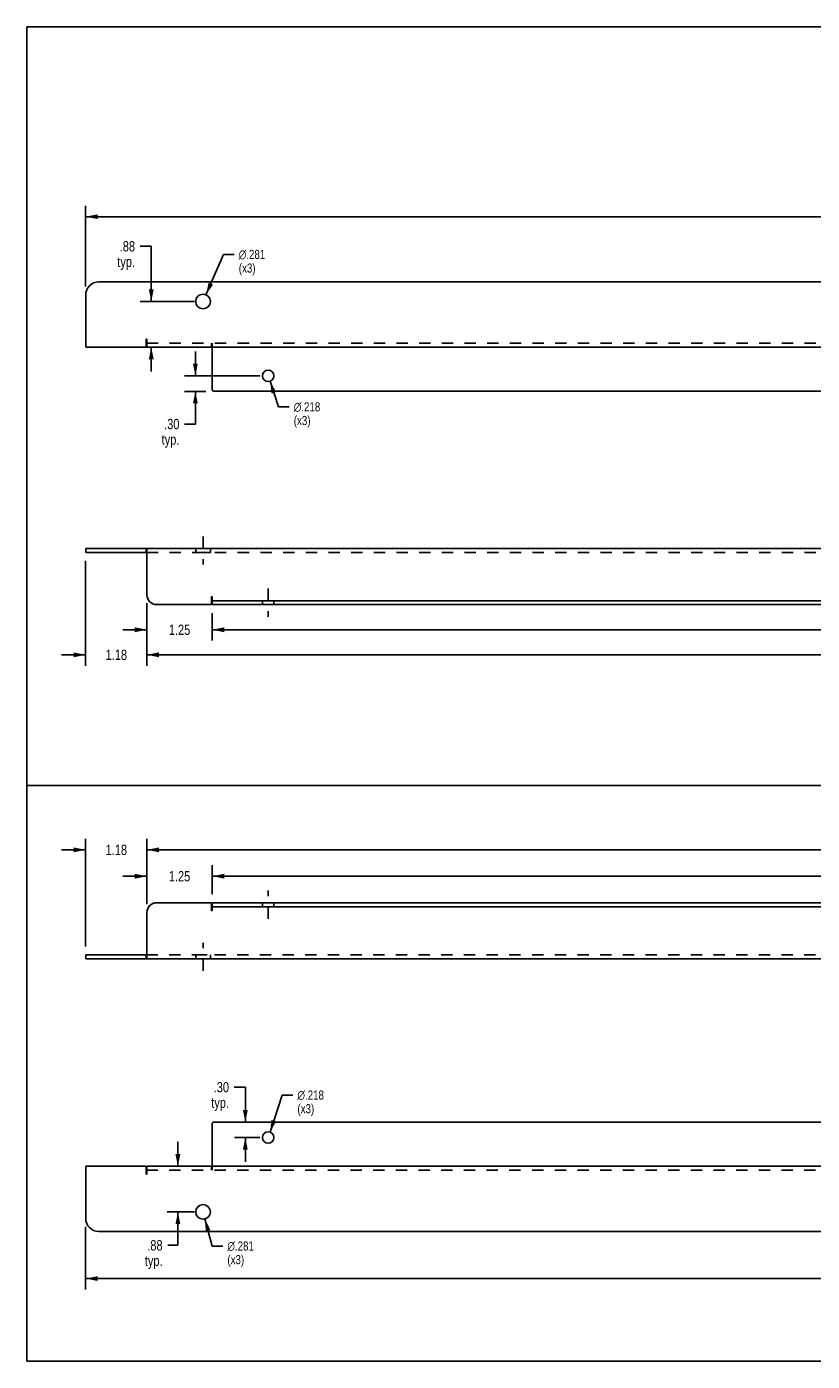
# Model space of a CAD drawing. Header units: inches. Extents: x 0 to 39.5, y 0 to 25.6.
# Tile 1 of 2: x 0 to 15.1, y 0 to 25.6. Entities that reach past the tile are written whole.
import ezdxf

# ---------------------------------------------------------------- set-up
doc = ezdxf.new("R2010")
doc.units = ezdxf.units.IN
doc.header["$LTSCALE"] = 2.174419
doc.header["$MEASUREMENT"] = 0
doc.linetypes.add('DASHED', pattern=[0.2, 0.1, -0.1])
doc.linetypes.add('HIDDEN', pattern=[0.2, 0.1, -0.1])
doc.layers.get('0').update_dxf_attribs({"linetype": 'CONTINUOUS'})
for name, color, linetype in [('02___PRT_ALL_AXES', 7, 'CONTINUOUS'), ('DEFAULT_2', 8, 'HIDDEN'), ('DIMENSIONS', 7, 'CONTINUOUS'), ('WIDTH_30_OR_LESS', 7, 'CONTINUOUS')]:
    doc.layers.add(name, color=color, linetype=linetype)
doc.styles.get("Standard").update_dxf_attribs({"font": 'txt', "width": 0.8})
doc.styles.add('TEXTSTYLE_1', font='gdt', dxfattribs={"width": 0.8})
doc.dimstyles.new('DIMSTYLE_1', dxfattribs={"dimtxt": 0.197674, "dimasz": 0.232558, "dimexe": 0.09, "dimexo": 0.07, "dimgap": 0.0425, "dimtad": 0, "dimtih": 1, "dimtoh": 1, "dimzin": 4, "dimdsep": 46, "dimtxsty": 'Standard', "dimblk": '_FILLED', "dimblk1": '_FILLED', "dimblk2": '_FILLED', "dimcen": 0.09, "dimadec": 0, "dimazin": 0, "dimtfac": 1, "dimtofl": 0, "dimtmove": 0, "dimatfit": 3, "dimldrblk": '_FILLED', "dimfxl": 0, "dimtolj": 1, "dimtzin": 4, "dimarcsym": 0})
doc.dimstyles.new('DIMSTYLE_3', dxfattribs={"dimtxt": 0.174419, "dimasz": 0.232558, "dimexe": 0.09, "dimexo": 0.07, "dimgap": 0.09, "dimtad": 0, "dimtih": 1, "dimtoh": 1, "dimdec": 3, "dimzin": 4, "dimdsep": 46, "dimtxsty": 'Standard', "dimblk": '_FILLED', "dimblk1": '_FILLED', "dimblk2": '_FILLED', "dimcen": 0.09, "dimadec": 0, "dimazin": 0, "dimtfac": 1, "dimtdec": 3, "dimtofl": 0, "dimtmove": 0, "dimatfit": 3, "dimldrblk": '_FILLED', "dimfxl": 0, "dimtolj": 1, "dimtzin": 4, "dimarcsym": 0})

# ---------------------------------------------------------------- blocks, each defined once
blk = doc.blocks.new('_FILLED')
at = {"color": 0, "linetype": 'ByBlock'}
blk.add_solid([(0, 0), (-1, 0.2), (-1, -0.2)], dxfattribs=at)
blk = doc.blocks.new('*D1')
at = {"layer": 'DIMENSIONS', "color": 2, "linetype": 'Continuous'}
for p, q in [((1.131, 20.602), (1.131, 22.148)), ((34.131, 20.602), (34.131, 22.148)), ((1.131, 21.939), (17.137, 21.939)), ((34.131, 21.939), (18.126, 21.939))]:
    blk.add_line(p, q, dxfattribs=at)
at = {"layer": 'DIMENSIONS', "color": 2, "linetype": 'Continuous', "xscale": 0.2325581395, "yscale": 0.2325581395, "zscale": 0.2325581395, "rotation": 180}
blk.add_blockref('_FILLED', (1.131, 21.939), dxfattribs=at)
at = {"layer": 'DIMENSIONS', "color": 2, "linetype": 'Continuous', "xscale": 0.2325581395, "yscale": 0.2325581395, "zscale": 0.2325581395}
blk.add_blockref('_FILLED', (34.131, 21.939), dxfattribs=at)
at = {"layer": 'DIMENSIONS', "color": 2, "linetype": 'Continuous', "insert": (17.631, 22.038), "char_height": 0.1977, "width": 0.7907, "attachment_point": 2, "line_spacing_factor": 0.9}
blk.add_mtext('33.00', dxfattribs=at)
blk = doc.blocks.new('*D7')
at = {"layer": 'DIMENSIONS', "color": 2, "linetype": 'Continuous'}
for p, q in [((2.306, 14.529), (2.306, 13.333)), ((32.956, 14.529), (32.956, 13.333)), ((2.306, 13.542), (17.137, 13.542)), ((32.956, 13.542), (18.126, 13.542))]:
    blk.add_line(p, q, dxfattribs=at)
at = {"layer": 'DIMENSIONS', "color": 2, "linetype": 'Continuous', "xscale": 0.2325581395, "yscale": 0.2325581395, "zscale": 0.2325581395, "rotation": 180}
blk.add_blockref('_FILLED', (2.306, 13.542), dxfattribs=at)
at = {"layer": 'DIMENSIONS', "color": 2, "linetype": 'Continuous', "xscale": 0.2325581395, "yscale": 0.2325581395, "zscale": 0.2325581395}
blk.add_blockref('_FILLED', (32.956, 13.542), dxfattribs=at)
at = {"layer": 'DIMENSIONS', "color": 2, "linetype": 'Continuous', "insert": (17.631, 13.641), "char_height": 0.1977, "width": 0.7907, "attachment_point": 2, "line_spacing_factor": 0.9}
blk.add_mtext('30.65', dxfattribs=at)
blk = doc.blocks.new('*D11')
at = {"layer": 'DIMENSIONS', "color": 2, "linetype": 'Continuous'}
for p, q in [((1.131, 15.341), (1.131, 13.333)), ((2.306, 14.529), (2.306, 13.333)), ((1.131, 13.542), (0.666, 13.542)), ((2.306, 13.542), (2.771, 13.542))]:
    blk.add_line(p, q, dxfattribs=at)
at = {"layer": 'DIMENSIONS', "color": 2, "linetype": 'Continuous', "xscale": 0.2325581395, "yscale": 0.2325581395, "zscale": 0.2325581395}
blk.add_blockref('_FILLED', (1.131, 13.542), dxfattribs=at)
at = {"layer": 'DIMENSIONS', "color": 2, "linetype": 'Continuous', "xscale": 0.2325581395, "yscale": 0.2325581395, "zscale": 0.2325581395, "rotation": 180}
blk.add_blockref('_FILLED', (2.306, 13.542), dxfattribs=at)
at = {"layer": 'DIMENSIONS', "color": 2, "linetype": 'Continuous', "insert": (1.719, 13.641), "char_height": 0.1977, "width": 0.63256, "attachment_point": 2, "line_spacing_factor": 0.9}
blk.add_mtext('1.18', dxfattribs=at)
blk = doc.blocks.new('*D12')
at = {"layer": 'DIMENSIONS', "color": 2, "linetype": 'Continuous'}
for p, q in [((2.306, 14.529), (2.306, 13.813)), ((3.556, 14.341), (3.556, 13.813)), ((2.306, 14.022), (1.841, 14.022)), ((3.556, 14.022), (4.021, 14.022))]:
    blk.add_line(p, q, dxfattribs=at)
at = {"layer": 'DIMENSIONS', "color": 2, "linetype": 'Continuous', "xscale": 0.2325581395, "yscale": 0.2325581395, "zscale": 0.2325581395}
blk.add_blockref('_FILLED', (2.306, 14.022), dxfattribs=at)
at = {"layer": 'DIMENSIONS', "color": 2, "linetype": 'Continuous', "xscale": 0.2325581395, "yscale": 0.2325581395, "zscale": 0.2325581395, "rotation": 180}
blk.add_blockref('_FILLED', (3.556, 14.022), dxfattribs=at)
at = {"layer": 'DIMENSIONS', "color": 2, "linetype": 'Continuous', "insert": (2.931, 14.121), "char_height": 0.1977, "width": 0.63256, "attachment_point": 2, "line_spacing_factor": 0.9}
blk.add_mtext('1.25', dxfattribs=at)
blk = doc.blocks.new('*D14')
at = {"layer": 'DIMENSIONS', "color": 2, "linetype": 'Continuous'}
for p, q in [((3.556, 14.341), (3.556, 13.813)), ((31.706, 14.341), (31.706, 13.813)), ((3.556, 14.022), (17.137, 14.022)), ((31.706, 14.022), (18.126, 14.022))]:
    blk.add_line(p, q, dxfattribs=at)
at = {"layer": 'DIMENSIONS', "color": 2, "linetype": 'Continuous', "xscale": 0.2325581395, "yscale": 0.2325581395, "zscale": 0.2325581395, "rotation": 180}
blk.add_blockref('_FILLED', (3.556, 14.022), dxfattribs=at)
at = {"layer": 'DIMENSIONS', "color": 2, "linetype": 'Continuous', "xscale": 0.2325581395, "yscale": 0.2325581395, "zscale": 0.2325581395}
blk.add_blockref('_FILLED', (31.706, 14.022), dxfattribs=at)
at = {"layer": 'DIMENSIONS', "color": 2, "linetype": 'Continuous', "insert": (17.631, 14.121), "char_height": 0.1977, "width": 0.7907, "attachment_point": 2, "line_spacing_factor": 0.9}
blk.add_mtext('28.15', dxfattribs=at)
blk = doc.blocks.new('*D15')
at = {"layer": 'DIMENSIONS', "color": 2, "linetype": 'Continuous'}
for p, q in [((3.438, 20.443), (3.776, 21.217)), ((3.776, 21.217), (3.98, 21.217))]:
    blk.add_line(p, q, dxfattribs=at)
at = {"layer": 'DIMENSIONS', "color": 2, "linetype": 'Continuous', "xscale": 0.2325581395, "yscale": 0.2325581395, "zscale": 0.2325581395, "rotation": 246.3679816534}
blk.add_blockref('_FILLED', (3.438, 20.443), dxfattribs=at)
at = {"layer": 'DIMENSIONS', "color": 2, "linetype": 'Continuous', "insert": (4.067, 21.304), "char_height": 0.17442, "width": 0.7907, "attachment_point": 1, "line_spacing_factor": 0.9, "style": 'TEXTSTYLE_1'}
blk.add_mtext('{\\Fgdt;n}\\Ftxt;.281\\P(x3)', dxfattribs=at)
blk = doc.blocks.new('*D16')
at = {"layer": 'WIDTH_30_OR_LESS', "color": 2, "linetype": 'Continuous'}
for p, q in [((4.666, 18.786), (4.832, 18.295)), ((4.832, 18.295), (5.035, 18.295))]:
    blk.add_line(p, q, dxfattribs=at)
at = {"layer": 'WIDTH_30_OR_LESS', "color": 2, "linetype": 'Continuous', "xscale": 0.2325581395, "yscale": 0.2325581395, "zscale": 0.2325581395, "rotation": 108.6100559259}
blk.add_blockref('_FILLED', (4.666, 18.786), dxfattribs=at)
at = {"layer": 'WIDTH_30_OR_LESS', "color": 2, "linetype": 'Continuous', "insert": (5.122, 18.382), "char_height": 0.17442, "width": 0.7907, "attachment_point": 1, "line_spacing_factor": 0.9, "style": 'TEXTSTYLE_1'}
blk.add_mtext('{\\Fgdt;n}\\Ftxt;.218\\P(x3)', dxfattribs=at)
blk = doc.blocks.new('*D17')
at = {"layer": 'DIMENSIONS', "color": 2, "linetype": 'Continuous'}
for p, q in [((2.389, 21.372), (2.177, 21.372)), ((2.389, 20.314), (2.389, 21.372)), ((3.219, 20.314), (2.179, 20.314)), ((2.331, 19.439), (2.179, 19.439)), ((2.389, 19.439), (2.389, 18.974))]:
    blk.add_line(p, q, dxfattribs=at)
at = {"layer": 'DIMENSIONS', "color": 2, "linetype": 'Continuous', "xscale": 0.2325581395, "yscale": 0.2325581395, "zscale": 0.2325581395}
for p, rotation in [((2.389, 20.314), 270), ((2.389, 19.439), 90)]:
    blk.add_blockref('_FILLED', p, dxfattribs=dict(at, rotation=rotation))
at = {"layer": 'DIMENSIONS', "color": 2, "linetype": 'Continuous', "insert": (2.078, 21.471), "char_height": 0.1977, "width": 0.63256, "attachment_point": 3, "line_spacing_factor": 0.9}
blk.add_mtext('.88\\Ptyp.', dxfattribs=at)
blk = doc.blocks.new('*D18')
at = {"layer": 'DIMENSIONS', "color": 2, "linetype": 'Continuous'}
for p, q in [((3.235, 18.889), (3.235, 19.354)), ((4.469, 18.889), (3.025, 18.889)), ((3.434, 18.592), (3.025, 18.592)), ((3.235, 18.592), (3.235, 17.965)), ((3.235, 17.965), (3.028, 17.965))]:
    blk.add_line(p, q, dxfattribs=at)
at = {"layer": 'DIMENSIONS', "color": 2, "linetype": 'Continuous', "xscale": 0.2325581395, "yscale": 0.2325581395, "zscale": 0.2325581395}
for p, rotation in [((3.235, 18.889), 270), ((3.235, 18.592), 90)]:
    blk.add_blockref('_FILLED', p, dxfattribs=dict(at, rotation=rotation))
at = {"layer": 'DIMENSIONS', "color": 2, "linetype": 'Continuous', "insert": (2.929, 18.064), "char_height": 0.1977, "width": 0.63256, "attachment_point": 3, "line_spacing_factor": 0.9}
blk.add_mtext('.30\\Ptyp.', dxfattribs=at)
blk = doc.blocks.new('*D19')
at = {"layer": 'DIMENSIONS', "color": 2, "linetype": 'Continuous'}
for p, q in [((1.131, 7.952), (1.131, 10.013)), ((2.306, 8.764), (2.306, 10.013)), ((1.131, 9.804), (0.666, 9.804)), ((2.306, 9.804), (2.771, 9.804))]:
    blk.add_line(p, q, dxfattribs=at)
at = {"layer": 'DIMENSIONS', "color": 2, "linetype": 'Continuous', "xscale": 0.2325581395, "yscale": 0.2325581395, "zscale": 0.2325581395}
blk.add_blockref('_FILLED', (1.131, 9.804), dxfattribs=at)
at = {"layer": 'DIMENSIONS', "color": 2, "linetype": 'Continuous', "xscale": 0.2325581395, "yscale": 0.2325581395, "zscale": 0.2325581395, "rotation": 180}
blk.add_blockref('_FILLED', (2.306, 9.804), dxfattribs=at)
at = {"layer": 'DIMENSIONS', "color": 2, "linetype": 'Continuous', "insert": (1.719, 9.903), "char_height": 0.1977, "width": 0.63256, "attachment_point": 2, "line_spacing_factor": 0.9}
blk.add_mtext('1.18', dxfattribs=at)
blk = doc.blocks.new('*D20')
at = {"layer": 'DIMENSIONS', "color": 2, "linetype": 'Continuous'}
for p, q in [((2.306, 8.764), (2.306, 10.013)), ((32.956, 8.764), (32.956, 10.013)), ((2.306, 9.804), (17.137, 9.804)), ((32.956, 9.804), (18.126, 9.804))]:
    blk.add_line(p, q, dxfattribs=at)
at = {"layer": 'DIMENSIONS', "color": 2, "linetype": 'Continuous', "xscale": 0.2325581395, "yscale": 0.2325581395, "zscale": 0.2325581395, "rotation": 180}
blk.add_blockref('_FILLED', (2.306, 9.804), dxfattribs=at)
at = {"layer": 'DIMENSIONS', "color": 2, "linetype": 'Continuous', "xscale": 0.2325581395, "yscale": 0.2325581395, "zscale": 0.2325581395}
blk.add_blockref('_FILLED', (32.956, 9.804), dxfattribs=at)
at = {"layer": 'DIMENSIONS', "color": 2, "linetype": 'Continuous', "insert": (17.631, 9.903), "char_height": 0.1977, "width": 0.7907, "attachment_point": 2, "line_spacing_factor": 0.9}
blk.add_mtext('30.65', dxfattribs=at)
blk = doc.blocks.new('*D23')
at = {"layer": 'DIMENSIONS', "color": 2, "linetype": 'Continuous'}
for p, q in [((3.556, 8.952), (3.556, 9.507)), ((31.706, 8.952), (31.706, 9.507)), ((3.556, 9.298), (17.137, 9.298)), ((31.706, 9.298), (18.126, 9.298))]:
    blk.add_line(p, q, dxfattribs=at)
at = {"layer": 'DIMENSIONS', "color": 2, "linetype": 'Continuous', "xscale": 0.2325581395, "yscale": 0.2325581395, "zscale": 0.2325581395, "rotation": 180}
blk.add_blockref('_FILLED', (3.556, 9.298), dxfattribs=at)
at = {"layer": 'DIMENSIONS', "color": 2, "linetype": 'Continuous', "xscale": 0.2325581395, "yscale": 0.2325581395, "zscale": 0.2325581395}
blk.add_blockref('_FILLED', (31.706, 9.298), dxfattribs=at)
at = {"layer": 'DIMENSIONS', "color": 2, "linetype": 'Continuous', "insert": (17.631, 9.397), "char_height": 0.1977, "width": 0.7907, "attachment_point": 2, "line_spacing_factor": 0.9}
blk.add_mtext('28.15', dxfattribs=at)
blk = doc.blocks.new('*D24')
at = {"layer": 'DIMENSIONS', "color": 2, "linetype": 'Continuous'}
for p, q in [((2.306, 8.764), (2.306, 9.507)), ((3.556, 8.952), (3.556, 9.507)), ((2.306, 9.298), (1.841, 9.298)), ((3.556, 9.298), (4.021, 9.298))]:
    blk.add_line(p, q, dxfattribs=at)
at = {"layer": 'DIMENSIONS', "color": 2, "linetype": 'Continuous', "xscale": 0.2325581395, "yscale": 0.2325581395, "zscale": 0.2325581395}
blk.add_blockref('_FILLED', (2.306, 9.298), dxfattribs=at)
at = {"layer": 'DIMENSIONS', "color": 2, "linetype": 'Continuous', "xscale": 0.2325581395, "yscale": 0.2325581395, "zscale": 0.2325581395, "rotation": 180}
blk.add_blockref('_FILLED', (3.556, 9.298), dxfattribs=at)
at = {"layer": 'DIMENSIONS', "color": 2, "linetype": 'Continuous', "insert": (2.931, 9.397), "char_height": 0.1977, "width": 0.63256, "attachment_point": 2, "line_spacing_factor": 0.9}
blk.add_mtext('1.25', dxfattribs=at)
blk = doc.blocks.new('*D32')
at = {"layer": 'DIMENSIONS', "color": 2, "linetype": 'Continuous'}
for p, q in [((4.666, 4.392), (4.901, 5.104)), ((4.901, 5.104), (5.105, 5.104))]:
    blk.add_line(p, q, dxfattribs=at)
at = {"layer": 'DIMENSIONS', "color": 2, "linetype": 'Continuous', "xscale": 0.2325581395, "yscale": 0.2325581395, "zscale": 0.2325581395, "rotation": 251.6692715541}
blk.add_blockref('_FILLED', (4.666, 4.392), dxfattribs=at)
at = {"layer": 'DIMENSIONS', "color": 2, "linetype": 'Continuous', "insert": (5.192, 5.191), "char_height": 0.17442, "width": 0.7907, "attachment_point": 1, "line_spacing_factor": 0.9, "style": 'TEXTSTYLE_1'}
blk.add_mtext('{\\Fgdt;n}\\Ftxt;.218\\P(x3)', dxfattribs=at)
blk = doc.blocks.new('*D33')
at = {"layer": 'DIMENSIONS', "color": 2, "linetype": 'Continuous'}
for p, q in [((3.418, 2.728), (3.559, 2.21)), ((3.559, 2.21), (3.762, 2.21))]:
    blk.add_line(p, q, dxfattribs=at)
at = {"layer": 'DIMENSIONS', "color": 2, "linetype": 'Continuous', "xscale": 0.2325581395, "yscale": 0.2325581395, "zscale": 0.2325581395, "rotation": 105.1818491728}
blk.add_blockref('_FILLED', (3.418, 2.728), dxfattribs=at)
at = {"layer": 'DIMENSIONS', "color": 2, "linetype": 'Continuous', "insert": (3.849, 2.298), "char_height": 0.17442, "width": 0.7907, "attachment_point": 1, "line_spacing_factor": 0.9, "style": 'TEXTSTYLE_1'}
blk.add_mtext('{\\Fgdt;n}\\Ftxt;.281\\P(x3)', dxfattribs=at)
blk = doc.blocks.new('*D34')
at = {"layer": 'DIMENSIONS', "color": 2, "linetype": 'Continuous'}
for p, q in [((2.9, 3.739), (2.9, 4.204)), ((2.657, 3.739), (3.109, 3.739)), ((3.219, 2.864), (2.691, 2.864)), ((2.9, 2.864), (2.9, 2.223)), ((2.9, 2.223), (2.705, 2.223))]:
    blk.add_line(p, q, dxfattribs=at)
at = {"layer": 'DIMENSIONS', "color": 2, "linetype": 'Continuous', "xscale": 0.2325581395, "yscale": 0.2325581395, "zscale": 0.2325581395}
for p, rotation in [((2.9, 3.739), 270), ((2.9, 2.864), 90)]:
    blk.add_blockref('_FILLED', p, dxfattribs=dict(at, rotation=rotation))
at = {"layer": 'DIMENSIONS', "color": 2, "linetype": 'Continuous', "insert": (2.606, 2.322), "char_height": 0.1977, "width": 0.63256, "attachment_point": 3, "line_spacing_factor": 0.9}
blk.add_mtext('.88\\Ptyp.', dxfattribs=at)
blk = doc.blocks.new('*D35')
at = {"layer": 'DIMENSIONS', "color": 2, "linetype": 'Continuous'}
for p, q in [((4.193, 5.254), (3.979, 5.254)), ((4.193, 4.586), (4.193, 5.254)), ((3.759, 4.586), (4.402, 4.586)), ((4.469, 4.289), (3.983, 4.289)), ((4.193, 4.289), (4.193, 3.824))]:
    blk.add_line(p, q, dxfattribs=at)
at = {"layer": 'DIMENSIONS', "color": 2, "linetype": 'Continuous', "xscale": 0.2325581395, "yscale": 0.2325581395, "zscale": 0.2325581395}
for p, rotation in [((4.193, 4.586), 270), ((4.193, 4.289), 90)]:
    blk.add_blockref('_FILLED', p, dxfattribs=dict(at, rotation=rotation))
at = {"layer": 'DIMENSIONS', "color": 2, "linetype": 'Continuous', "insert": (3.88, 5.353), "char_height": 0.1977, "width": 0.63256, "attachment_point": 3, "line_spacing_factor": 0.9}
blk.add_mtext('.30\\Ptyp.', dxfattribs=at)
blk = doc.blocks.new('*D36')
at = {"layer": 'DIMENSIONS', "color": 2, "linetype": 'Continuous'}
for p, q in [((1.131, 2.576), (1.131, 1.377)), ((34.131, 2.576), (34.131, 1.377)), ((1.131, 1.586), (17.137, 1.586)), ((34.131, 1.586), (18.126, 1.586))]:
    blk.add_line(p, q, dxfattribs=at)
at = {"layer": 'DIMENSIONS', "color": 2, "linetype": 'Continuous', "xscale": 0.2325581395, "yscale": 0.2325581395, "zscale": 0.2325581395, "rotation": 180}
blk.add_blockref('_FILLED', (1.131, 1.586), dxfattribs=at)
at = {"layer": 'DIMENSIONS', "color": 2, "linetype": 'Continuous', "xscale": 0.2325581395, "yscale": 0.2325581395, "zscale": 0.2325581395}
blk.add_blockref('_FILLED', (34.131, 1.586), dxfattribs=at)
at = {"layer": 'DIMENSIONS', "color": 2, "linetype": 'Continuous', "insert": (17.631, 1.685), "char_height": 0.1977, "width": 0.7907, "attachment_point": 2, "line_spacing_factor": 0.9}
blk.add_mtext('33.00', dxfattribs=at)

msp = doc.modelspace()

# ---------------------------------------------------------------- linework, layer by layer
at = {"color": 7, "linetype": 'Continuous'}
for p, q in [((0, 0), (0, 25.5814)), ((0, 25.5814), (39.5349, 25.5814)), ((1.1313, 15.504), (1.1313, 15.579)), ((1.1313, 15.504), (2.3063, 15.504)), ((2.2913, 15.504), (2.2913, 15.579)), ((3.5563, 14.579), (3.5563, 14.504)), ((31.7063, 14.504), (3.5563, 14.504)), ((0.0048, 11.0367), (39.5396, 11.0367)), ((3.5563, 8.7141), (3.5563, 8.7891)), ((3.5563, 8.7891), (31.7063, 8.7891)), ((1.1313, 7.7891), (1.1313, 7.7141)), ((1.1313, 7.7891), (2.3063, 7.7891)), ((2.2913, 7.7141), (2.2913, 7.7891)), ((0, 0), (39.5349, 0))]:
    msp.add_line(p, q, dxfattribs=at)
at = {"color": 3, "linetype": 'Continuous'}
for p, q in [((33.8813, 20.6891), (1.3813, 20.6891)), ((1.1313, 20.4391), (1.1313, 19.4541)), ((2.2913, 19.4541), (2.2913, 19.5841)), ((2.3063, 19.5841), (2.3063, 19.4391)), ((1.1463, 19.4391), (2.2763, 19.4391)), ((2.3063, 19.4391), (32.9563, 19.4391)), ((3.5563, 19.4391), (3.5563, 18.6321)), ((31.6663, 18.5921), (3.5963, 18.5921)), ((1.1313, 15.579), (34.1313, 15.579)), ((2.3063, 15.579), (2.3063, 14.6915)), ((3.5413, 14.519), (3.5413, 14.649)), ((3.5563, 14.649), (3.5563, 14.579)), ((2.4938, 14.504), (3.5263, 14.504)), ((3.5563, 14.579), (31.7063, 14.579)), ((3.5263, 8.7891), (2.4938, 8.7891)), ((3.5413, 8.7741), (3.5413, 8.6441)), ((3.5563, 8.6441), (3.5563, 8.7141)), ((3.5563, 8.7141), (31.7063, 8.7141)), ((2.3063, 7.7141), (2.3063, 8.6016)), ((1.1313, 7.7141), (34.1313, 7.7141)), ((3.5563, 3.739), (3.5563, 4.546)), ((3.5963, 4.586), (31.6663, 4.586)), ((1.1313, 3.724), (1.1313, 2.739)), ((2.2763, 3.739), (1.1463, 3.739)), ((2.2913, 3.724), (2.2913, 3.594)), ((2.3063, 3.594), (2.3063, 3.739)), ((32.9563, 3.739), (2.3063, 3.739)), ((1.3813, 2.489), (33.8813, 2.489))]:
    msp.add_line(p, q, dxfattribs=at)
for centre, radius, start, end in [((1.3813, 20.4391), 0.25, 90, 180), ((1.1463, 19.4541), 0.015, 180, 270), ((2.2763, 19.4541), 0.015, 270, 360), ((2.2988, 19.5841), 0.0075, 0, 180), ((3.5963, 18.6321), 0.04, 180, 270), ((2.4938, 14.6915), 0.1875, 180, 270), ((3.5488, 14.649), 0.0075, 0, 180), ((3.5263, 14.519), 0.015, 270, 360), ((2.4938, 8.6016), 0.1875, 90, 180), ((3.5263, 8.7741), 0.015, 0, 90), ((3.5488, 8.6441), 0.0075, 180, 360), ((3.5963, 4.546), 0.04, 90, 180), ((1.1463, 3.724), 0.015, 90, 180), ((2.2763, 3.724), 0.015, 0, 90), ((2.2988, 3.594), 0.0075, 180, 360), ((1.3813, 2.739), 0.25, 180, 270)]:
    msp.add_arc(centre, radius, start, end, dxfattribs=at)
at = {"layer": '02___PRT_ALL_AXES', "color": 2, "linetype": 'DASHED'}
for p, q in [((3.3813, 15.8116), (3.3813, 15.2714)), ((4.6313, 14.8116), (4.6313, 14.2714)), ((4.6313, 8.4815), (4.6313, 9.0216)), ((3.3813, 7.4815), (3.3813, 8.0216))]:
    msp.add_line(p, q, dxfattribs=at)
at = {"layer": '02___PRT_ALL_AXES', "color": 8, "linetype": 'HIDDEN'}
for p, q in [((3.2408, 15.579), (3.2408, 15.504)), ((3.5218, 15.579), (3.2408, 15.579)), ((3.5218, 15.504), (3.2408, 15.504)), ((3.5218, 15.579), (3.5218, 15.504)), ((4.5223, 14.579), (4.5223, 14.504)), ((4.7403, 14.579), (4.5223, 14.579)), ((4.7403, 14.504), (4.5223, 14.504)), ((4.7403, 14.579), (4.7403, 14.504)), ((4.5223, 8.7891), (4.5223, 8.7141)), ((4.5223, 8.7891), (4.7403, 8.7891)), ((4.5223, 8.7141), (4.7403, 8.7141)), ((4.7403, 8.7891), (4.7403, 8.7141)), ((3.2408, 7.7891), (3.2408, 7.7141)), ((3.2408, 7.7891), (3.5218, 7.7891)), ((3.2408, 7.7141), (3.5218, 7.7141)), ((3.5218, 7.7891), (3.5218, 7.7141))]:
    msp.add_line(p, q, dxfattribs=at)
at = {"layer": '02___PRT_ALL_AXES', "color": 3, "linetype": 'Continuous'}
for centre, radius in [((3.3813, 20.3141), 0.1405), ((4.6313, 18.8891), 0.109), ((4.6313, 4.289), 0.109), ((3.3813, 2.864), 0.1405)]:
    msp.add_circle(centre, radius, dxfattribs=at)
at = {"layer": 'DEFAULT_2', "color": 8, "linetype": 'HIDDEN'}
for p, q in [((2.3063, 19.5141), (32.9563, 19.5141)), ((3.5413, 19.5141), (3.5413, 19.4391)), ((3.5563, 19.5141), (3.5563, 19.4391)), ((2.3063, 15.504), (32.9563, 15.504)), ((3.5563, 14.579), (3.5563, 14.579)), ((3.5563, 8.7141), (3.5563, 8.7141)), ((32.9563, 7.7891), (2.3063, 7.7891)), ((32.9563, 3.664), (2.3063, 3.664)), ((3.5413, 3.739), (3.5413, 3.664)), ((3.5563, 3.664), (3.5563, 3.739))]:
    msp.add_line(p, q, dxfattribs=at)

# ---------------------------------------------------------------- dimensions: what is measured, and where the dimension line sits
at = {"layer": 'DIMENSIONS', "color": 2, "linetype": 'Continuous'}
for base, p1, p2, picture, middle in [((34.1313, 21.9387), (1.1313, 20.5319), (34.1313, 20.5319), '*D1', (17.6313, 21.9387)), ((3.5563, 14.0222), (2.3063, 14.5987), (3.5563, 14.4112), '*D12', (2.9313, 14.0222)), ((32.9563, 13.5422), (2.3063, 14.5987), (32.9563, 14.5987), '*D7', (17.6313, 13.5422)), ((32.9563, 9.8041), (2.3063, 8.6944), (32.9563, 8.6944), '*D20', (17.6313, 9.8041)), ((3.5563, 9.2982), (2.3063, 8.6944), (3.5563, 8.8819), '*D24', (2.9313, 9.2982)), ((34.1313, 1.5863), (1.1313, 2.6462), (34.1313, 2.6462), '*D36', (17.6313, 1.5863))]:
    dim = msp.add_linear_dim(base=base, p1=p1, p2=p2, dimstyle='DIMSTYLE_1', dxfattribs=at)
    dim.commit()
    dim.dimension.update_dxf_attribs({"geometry": picture, "text_midpoint": middle, "dimtype": 160})
for base, p1, p2, angle, picture, middle in [((2.3887722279, 20.3140665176), (2.1094699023, 19.4390665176), (3.2885447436, 20.3140665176), 90, '*D17', (1.7619589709, 21.223619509)), ((3.2347, 18.8891), (2.9554, 18.5921), (4.5385, 18.8891), 90, '*D18', (2.613, 17.8168)), ((4.1927, 4.289), (3.6891, 4.586), (4.5385, 4.289), 270, '*D35', (3.5634, 5.106)), ((2.9000959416, 2.8640125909), (2.5866261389, 3.7390125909), (3.2885447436, 2.8640125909), 270, '*D34', (2.2897973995, 2.0748743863))]:
    dim = msp.add_linear_dim(base=base, p1=p1, p2=p2, angle=angle, text='<>\\Ptyp.', dimstyle='DIMSTYLE_1', dxfattribs=at)
    dim.commit()
    dim.dimension.update_dxf_attribs({"geometry": picture, "text_midpoint": middle, "dimtype": 160})
for p1, p2, picture, middle in [((3.4377, 20.4428), (3.325, 20.1853), '*D15', (4.4623, 21.0857)), ((4.6656, 4.3925), (4.5971, 4.1855), '*D32', (5.5874, 4.9732)), ((3.4181, 2.7284), (3.3445, 2.9996), '*D33', (4.2448, 2.0795))]:
    dim = msp.add_diameter_dim_2p(p1=p1, p2=p2, text='<>\\P(x3)', dimstyle='DIMSTYLE_3', dxfattribs=at)
    dim.commit()
    dim.dimension.update_dxf_attribs({"geometry": picture, "text_midpoint": middle, "dimtype": 163})
for base, p1, p2, picture, middle in [((1.1313354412, 13.5422119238), (2.3063354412, 14.5987118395), (1.1313354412, 15.4112118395), '*D11', (1.7188354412, 13.5422119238)), ((3.5563, 14.0222), (31.7063, 14.4112), (3.5563, 14.4112), '*D14', (17.6313, 14.0222)), ((1.1313354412, 9.8040502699), (2.3063354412, 8.6943800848), (1.1313354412, 7.8818800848), '*D19', (1.7188354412, 9.8040502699)), ((3.5563, 9.2982), (31.7063, 8.8819), (3.5563, 8.8819), '*D23', (17.6313, 9.2982))]:
    dim = msp.add_linear_dim(base=base, p1=p1, p2=p2, angle=180, dimstyle='DIMSTYLE_1', dxfattribs=at)
    dim.commit()
    dim.dimension.update_dxf_attribs({"geometry": picture, "text_midpoint": middle, "dimtype": 160})
at = {"layer": 'WIDTH_30_OR_LESS', "color": 2, "linetype": 'Continuous'}
dim = msp.add_diameter_dim_2p(p1=(4.6661, 18.7858), p2=(4.5966, 18.9924), text='<>\\P(x3)', dimstyle='DIMSTYLE_3', dxfattribs=at)
dim.commit()
dim.dimension.update_dxf_attribs({"geometry": '*D16', "text_midpoint": (5.5176, 18.1638), "dimtype": 163})

doc.saveas('drawing.dxf')
